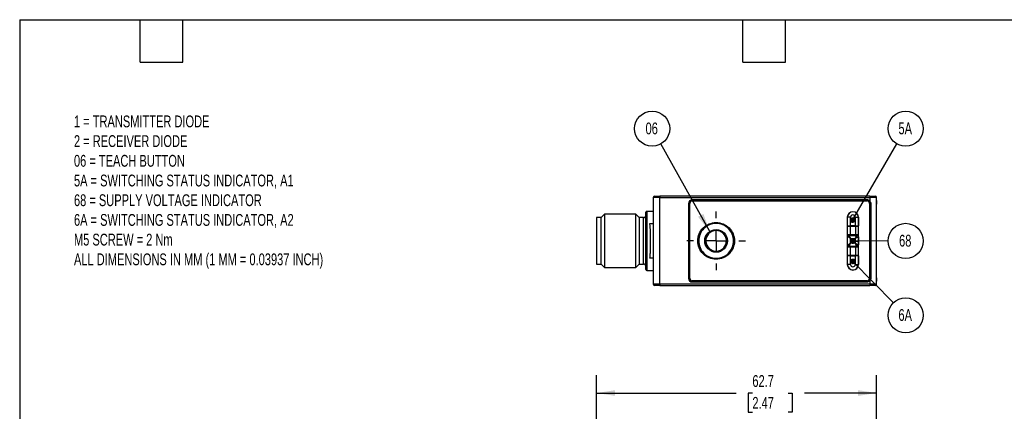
# Model space of a CAD drawing. Header units: millimetres. Extents: x 8 to 341, y 8 to 262.
# Tile 5 of 7: x 8 to 228, y 174 to 262. Entities that reach past the tile are written whole.
import ezdxf

# ---------------------------------------------------------------- set-up
doc = ezdxf.new("R2010")
doc.units = ezdxf.units.MM
doc.header["$LTSCALE"] = 1.25
doc.linetypes.add('CENTERX2', pattern=[20.32, 12.7, -2.54, 2.54, -2.54])
doc.layers.add('CENTER', color=40, linetype='CENTERX2')
doc.layers.add('DIMENSIONS', color=140, linetype='Continuous', lineweight=25)
doc.layers.add('TEXT', color=140, linetype='Continuous', lineweight=25)
doc.styles.add('SLDTEXTSTYLE0', font='TXT', dxfattribs={"width": 0.7})
doc.dimstyles.new('SLDDIMSTYLE3', dxfattribs={"dimtxt": 2.69751, "dimasz": 4.1275, "dimexe": 0, "dimexo": 0.0625, "dimgap": 0.674377, "dimtad": 0, "dimtih": 1, "dimtoh": 1, "dimrnd": 1e-09, "dimzin": 12, "dimdsep": 46, "dimtxsty": 'SLDTEXTSTYLE0', "dimsah": 1, "dimcen": 0.09, "dimadec": 0, "dimazin": 3, "dimtfac": 1, "dimtofl": 0, "dimtmove": 0, "dimatfit": 3, "dimfxl": 0, "dimfrac": 2, "dimtolj": 1, "dimtzin": 12, "dimarcsym": 0})
doc.dimstyles.new('SLDDIMSTYLE4', dxfattribs={"dimtxt": 0.18, "dimasz": 4.1275, "dimexe": 0, "dimexo": 0.0625, "dimgap": 0, "dimtad": 0, "dimtih": 1, "dimtoh": 1, "dimdec": 0, "dimrnd": 1e-09, "dimzin": 0, "dimdsep": 46, "dimtxsty": 'Standard', "dimsah": 1, "dimcen": 0.09, "dimadec": 0, "dimazin": 0, "dimtfac": 4.1275, "dimtdec": 0, "dimtofl": 0, "dimtmove": 0, "dimatfit": 3, "dimfxl": 0, "dimfrac": 2, "dimtolj": 1, "dimtzin": 0, "dimarcsym": 0})
doc.dimstyles.new('SLDDIMSTYLE5', dxfattribs={"dimtxt": 0.18, "dimasz": 1.27, "dimexe": 0, "dimexo": 0.0625, "dimgap": 0, "dimtad": 0, "dimtih": 1, "dimtoh": 1, "dimdec": 0, "dimrnd": 1e-09, "dimzin": 0, "dimdsep": 46, "dimtxsty": 'Standard', "dimblk1": 'DOT', "dimblk2": 'DOT', "dimsah": 1, "dimcen": 0.09, "dimadec": 0, "dimazin": 0, "dimtfac": 1.27, "dimtdec": 0, "dimtofl": 0, "dimtmove": 0, "dimatfit": 3, "dimldrblk": 'DOT', "dimfxl": 0, "dimfrac": 2, "dimtolj": 1, "dimtzin": 0, "dimarcsym": 0})

# ---------------------------------------------------------------- blocks, each defined once
blk = doc.blocks.new('_D_6')
at = {"layer": 'DIMENSIONS'}
for p, q in [((137.13, 121.85), (137.13, 182.34)), ((199.81, 158.29), (199.81, 182.34)), ((137.13, 178.37), (168.34, 178.37)), ((172, 178.37), (171.09, 178.37)), ((171.09, 178.37), (171.09, 174.08)), ((180.02, 178.37), (180.92, 178.37)), ((180.92, 178.37), (180.92, 174.08)), ((199.81, 178.37), (183.67, 178.37)), ((171.09, 174.08), (172, 174.08)), ((180.92, 174.08), (180.02, 174.08))]:
    blk.add_line(p, q, dxfattribs=at)
for points in [[(137.13, 178.37), (141.26, 177.73), (141.26, 179)], [(199.81, 178.37), (195.68, 179), (195.68, 177.73)]]:
    blk.add_solid(points, dxfattribs=at)
at = {"layer": 'DIMENSIONS', "char_height": 2.646, "attachment_point": 1, "style": 'SLDTEXTSTYLE0'}
for s, insert in [('62.7', (172, 182.38)), ('2.47', (172, 177.49))]:
    blk.add_mtext(s, dxfattribs=dict(at, insert=insert))
blk = doc.blocks.new('SW_NOTE_0_2')
at = {"layer": 'DIMENSIONS', "color": 0}
blk.add_circle((-1.92, 3.43), 3.93, dxfattribs=at)
at = {"layer": 'DIMENSIONS', "color": 0, "insert": (-2.02, 4.8), "char_height": 2.646, "attachment_point": 2, "style": 'SLDTEXTSTYLE0'}
blk.add_mtext('06', dxfattribs=at)
blk = doc.blocks.new('SW_NOTE_0_3')
at = {"layer": 'DIMENSIONS', "color": 0}
blk.add_circle((1.97, 3.4), 3.93, dxfattribs=at)
at = {"layer": 'DIMENSIONS', "color": 0, "insert": (1.88, 4.78), "char_height": 2.646, "attachment_point": 2, "style": 'SLDTEXTSTYLE0'}
blk.add_mtext('5A', dxfattribs=at)
blk = doc.blocks.new('_Dot')
at = {"color": 0, "linetype": 'ByBlock', "lineweight": -2}
blk.add_line((-0.5, 0), (-1, 0), dxfattribs=at)
at = {"color": 0, "linetype": 'ByBlock', "const_width": 0.5}
blk.add_lwpolyline([(-0.25, 0, 1), (0.25, 0, 1)], format="xyb", close=True, dxfattribs=at)
blk = doc.blocks.new('SW_NOTE_0_4')
at = {"layer": 'DIMENSIONS', "color": 0}
blk.add_circle((3.93, 0.02), 3.93, dxfattribs=at)
at = {"layer": 'DIMENSIONS', "color": 0, "insert": (3.84, 1.39), "char_height": 2.646, "attachment_point": 2, "style": 'SLDTEXTSTYLE0'}
blk.add_mtext('68', dxfattribs=at)
blk = doc.blocks.new('SW_NOTE_0_5')
at = {"layer": 'DIMENSIONS', "color": 0}
blk.add_circle((2.75, -2.81), 3.93, dxfattribs=at)
at = {"layer": 'DIMENSIONS', "color": 0, "insert": (2.65, -1.43), "char_height": 2.646, "attachment_point": 2, "style": 'SLDTEXTSTYLE0'}
blk.add_mtext('6A', dxfattribs=at)
blk = doc.blocks.new('SW_CENTERMARKSYMBOL_2')
at = {"layer": 'CENTER', "color": 0}
for p, q in [((0, 5.08), (0, 6.54)), ((0, 0), (0, 2.54)), ((-5.08, 0), (-6.54, 0)), ((0, 0), (-2.54, 0)), ((0, 0), (0, -2.54)), ((0, 0), (2.54, 0)), ((5.08, 0), (6.54, 0)), ((0, -5.08), (0, -6.54))]:
    blk.add_line(p, q, dxfattribs=at)

msp = doc.modelspace()

# ---------------------------------------------------------------- linework, layer by layer
for p, q in [((151.309, 222.13), (149.809, 222.13)), ((149.809, 222.13), (149.809, 202.73)), ((151.309, 222.43), (151.309, 222.13)), ((198.309, 222.43), (151.309, 222.43)), ((151.309, 202.73), (151.309, 222.13)), ((151.309, 222.13), (198.309, 222.13)), ((157.709, 220.805), (157.709, 204.055)), ((157.859, 220.805), (157.859, 204.055)), ((157.959, 220.805), (157.859, 220.805)), ((157.959, 204.055), (157.959, 220.805)), ((197.684, 221.63), (158.534, 221.63)), ((158.534, 221.38), (158.534, 221.48)), ((197.684, 221.48), (158.534, 221.48)), ((158.534, 221.38), (197.684, 221.38)), ((197.684, 221.38), (197.684, 221.48)), ((198.259, 220.805), (198.259, 204.055)), ((198.259, 220.805), (198.359, 220.805)), ((198.309, 222.43), (198.309, 222.13)), ((199.809, 222.13), (198.309, 222.13)), ((198.309, 222.13), (198.309, 221.344)), ((198.359, 204.055), (198.359, 220.805)), ((198.509, 220.805), (198.509, 204.055)), ((199.756, 221.43), (199.809, 221.43)), ((199.756, 203.43), (199.756, 221.43)), ((199.756, 220.68), (199.809, 220.68)), ((199.809, 221.43), (199.809, 222.13)), ((199.809, 221.43), (199.809, 220.68)), ((199.809, 204.18), (199.809, 220.68)), ((138.891, 218.43), (138.129, 217.668)), ((145.867, 218.43), (138.891, 218.43)), ((138.891, 218.43), (138.891, 206.43)), ((146.629, 217.668), (145.867, 218.43)), ((145.867, 206.43), (145.867, 218.43)), ((149.809, 219.03), (148.329, 219.03)), ((148.329, 219.03), (148.329, 212.43)), ((138.129, 217.63), (137.129, 217.63)), ((137.129, 217.63), (137.129, 207.23)), ((138.129, 207.192), (138.129, 217.668)), ((146.629, 217.668), (146.629, 207.192)), ((147.629, 217.63), (146.629, 217.63)), ((147.629, 212.43), (147.629, 217.63)), ((149.809, 216.257), (148.982, 216.257)), ((193.259, 217.705), (193.259, 215.618)), ((193.984, 217.705), (193.284, 217.705)), ((193.284, 215.78), (193.284, 217.705)), ((193.984, 215.78), (193.984, 217.705)), ((195.034, 217.705), (195.034, 215.78)), ((195.034, 217.705), (195.734, 217.705)), ((195.734, 217.705), (195.734, 215.78)), ((195.759, 215.618), (195.759, 217.705)), ((193.259, 215.618), (193.259, 213.818)), ((193.959, 215.618), (193.259, 215.618)), ((193.284, 215.78), (193.984, 215.78)), ((193.959, 213.818), (193.959, 215.618)), ((195.059, 215.618), (193.959, 215.618)), ((195.034, 215.78), (193.984, 215.78)), ((195.034, 215.78), (195.734, 215.78)), ((195.059, 215.618), (195.059, 213.818)), ((195.759, 215.618), (195.059, 215.618)), ((195.759, 213.818), (195.759, 215.618)), ((147.629, 207.23), (147.629, 212.43)), ((148.329, 212.43), (148.329, 205.83)), ((193.259, 213.818), (193.959, 213.818)), ((193.259, 213.818), (193.259, 211.043)), ((193.284, 211.505), (193.284, 213.355)), ((193.584, 213.655), (195.434, 213.655)), ((193.959, 213.818), (195.059, 213.818)), ((193.984, 212.955), (195.034, 212.955)), ((193.984, 211.905), (193.984, 212.955)), ((195.034, 211.905), (193.984, 211.905)), ((195.034, 212.955), (195.034, 211.905)), ((195.059, 213.818), (195.759, 213.818)), ((195.734, 213.355), (195.734, 211.505)), ((195.759, 211.043), (195.759, 213.818)), ((193.259, 211.043), (193.259, 209.243)), ((193.959, 211.043), (193.259, 211.043)), ((195.434, 211.205), (193.584, 211.205)), ((193.959, 209.243), (193.959, 211.043)), ((195.059, 211.043), (193.959, 211.043)), ((195.059, 211.043), (195.059, 209.243)), ((195.759, 211.043), (195.059, 211.043)), ((195.759, 209.243), (195.759, 211.043)), ((148.982, 208.603), (149.809, 208.603)), ((193.259, 209.243), (193.959, 209.243)), ((193.259, 209.243), (193.259, 207.155)), ((193.984, 209.08), (193.284, 209.08)), ((193.284, 207.155), (193.284, 209.08)), ((193.959, 209.243), (195.059, 209.243)), ((193.984, 207.155), (193.984, 209.08)), ((193.984, 209.08), (195.034, 209.08)), ((195.734, 209.08), (195.034, 209.08)), ((195.034, 209.08), (195.034, 207.155)), ((195.059, 209.243), (195.759, 209.243)), ((195.734, 209.08), (195.734, 207.155)), ((195.759, 207.155), (195.759, 209.243)), ((137.129, 207.23), (138.129, 207.23)), ((138.129, 207.192), (138.891, 206.43)), ((138.891, 206.43), (145.867, 206.43)), ((145.867, 206.43), (146.629, 207.192)), ((146.629, 207.23), (147.629, 207.23)), ((148.329, 205.83), (149.809, 205.83)), ((193.984, 207.155), (193.284, 207.155)), ((195.034, 207.155), (195.734, 207.155)), ((157.959, 204.055), (157.859, 204.055)), ((197.684, 203.48), (158.534, 203.48)), ((158.534, 203.48), (158.534, 203.38)), ((158.534, 203.38), (197.684, 203.38)), ((158.534, 203.23), (197.684, 203.23)), ((197.684, 203.38), (197.684, 203.48)), ((198.259, 204.055), (198.359, 204.055)), ((198.309, 203.517), (198.309, 202.73)), ((199.809, 204.18), (199.756, 204.18)), ((199.809, 203.43), (199.756, 203.43)), ((199.809, 204.18), (199.809, 203.43)), ((199.809, 202.73), (199.809, 203.43)), ((151.309, 202.73), (149.809, 202.73)), ((151.309, 202.73), (151.309, 202.43)), ((198.309, 202.73), (151.309, 202.73)), ((151.309, 202.43), (198.309, 202.43)), ((199.809, 202.73), (198.309, 202.73)), ((198.309, 202.73), (198.309, 202.43))]:
    msp.add_line(p, q)
for radius in [4, 2.55, 2.5]:
    msp.add_circle((163.884, 212.43), radius)
for centre, radius, start, end in [((150.109, 222.13), 0.3, 90, 180), ((158.534, 220.805), 0.825, 90, 180), ((158.534, 220.805), 0.675, 90, 180), ((197.684, 220.805), 0.825, 40.74905, 90), ((197.684, 220.805), 0.675, 0, 90), ((199.509, 222.13), 0.3, 0, 90), ((148.329, 218.83), 0.2, 90, 180), ((194.509, 217.705), 1.25, 0, 180), ((194.509, 217.705), 1.225, 0, 180), ((147.629, 218.13), 0.5, 270, 0), ((194.509, 217.705), 0.525, 0, 180), ((193.584, 213.355), 0.3, 90, 180), ((195.434, 213.355), 0.3, 0, 90), ((193.584, 211.505), 0.3, 180, 270), ((195.434, 211.505), 0.3, 270, 0), ((147.629, 206.73), 0.5, 0, 90), ((148.329, 206.03), 0.2, 180, 270), ((194.509, 207.155), 1.25, 180, 0), ((194.509, 207.155), 1.225, 180, 0), ((194.509, 207.155), 0.525, 180, 0), ((158.534, 204.055), 0.825, 180, 270), ((158.534, 204.055), 0.675, 180, 270), ((197.684, 204.055), 0.675, 270, 0), ((197.684, 204.055), 0.825, 270, 319.25095), ((150.109, 202.73), 0.3, 180, 270), ((199.509, 202.73), 0.3, 270, 0)]:
    msp.add_arc(centre, radius, start, end)
for points in [[(150.109, 222.43), (150.109, 222.43), (150.647, 222.43), (151.309, 222.43)], [(198.259, 220.805), (198.259, 221.122), (198.002, 221.38), (197.684, 221.38)], [(198.309, 222.43), (198.972, 222.43), (199.509, 222.43), (199.509, 222.43)], [(157.959, 204.055), (157.959, 203.738), (158.217, 203.48), (158.534, 203.48)], [(151.309, 202.43), (150.647, 202.43), (150.109, 202.43), (150.109, 202.43)], [(199.509, 202.43), (199.509, 202.43), (198.972, 202.43), (198.309, 202.43)]]:
    msp.add_open_spline(points, degree=3)
for points, knots in [([(158.534, 221.38), (158.382, 221.38), (158.236, 221.319), (158.02, 221.104), (157.959, 220.958), (157.959, 220.805)], [0, 0, 0, 0, 0.5, 0.5, 1, 1, 1, 1]), ([(198.309, 221.344), (198.374, 221.269), (198.424, 221.184), (198.492, 221), (198.509, 220.904), (198.509, 220.805)], [0, 0, 0, 0, 0.5, 0.5, 1, 1, 1, 1]), ([(148.129, 212.43), (148.129, 210.733), (148.129, 209.105), (148.129, 206.704), (148.129, 206.03), (148.129, 206.03), (148.129, 206.704), (148.129, 209.105), (148.129, 210.733), (148.129, 214.127), (148.129, 215.755), (148.129, 218.156), (148.129, 218.83), (148.129, 218.83)], [0, 0, 0, 0, 0.1666667, 0.1666667, 0.3333333, 0.3333333, 0.5, 0.5, 0.6666667, 0.6666667, 0.8333333, 0.8333333, 1, 1, 1, 1]), ([(148.982, 216.257), (149.052, 215.7), (149.084, 215.095), (149.113, 214.118), (149.119, 213.784), (149.127, 213.114), (149.128, 212.776), (149.128, 212.094), (149.127, 211.75), (149.119, 211.08), (149.113, 210.751), (149.094, 210.103), (149.081, 209.783), (149.042, 209.173), (149.017, 208.882), (148.982, 208.603)], [0, 0, 0, 0, 0.25, 0.25, 0.375, 0.375, 0.5, 0.5, 0.625, 0.625, 0.75, 0.75, 0.875, 0.875, 1, 1, 1, 1]), ([(167.984, 212.43), (167.984, 213.517), (167.552, 214.56), (166.015, 216.098), (164.972, 216.53), (162.797, 216.53), (161.754, 216.098), (160.216, 214.56), (159.784, 213.517), (159.784, 211.343), (160.216, 210.3), (161.754, 208.762), (162.797, 208.33), (164.972, 208.33), (166.015, 208.762), (167.552, 210.3), (167.984, 211.343), (167.984, 212.43)], [0, 0, 0, 0, 0.125, 0.125, 0.25, 0.25, 0.375, 0.375, 0.5, 0.5, 0.625, 0.625, 0.75, 0.75, 0.875, 0.875, 1, 1, 1, 1]), ([(167.784, 212.43), (167.784, 211.396), (167.374, 210.404), (165.911, 208.941), (164.919, 208.53), (162.85, 208.53), (161.858, 208.941), (160.395, 210.404), (159.984, 211.396), (159.984, 213.464), (160.395, 214.456), (161.858, 215.919), (162.85, 216.33), (164.919, 216.33), (165.911, 215.919), (167.374, 214.456), (167.784, 213.464), (167.784, 212.43)], [0, 0, 0, 0, 0.125, 0.125, 0.25, 0.25, 0.375, 0.375, 0.5, 0.5, 0.625, 0.625, 0.75, 0.75, 0.875, 0.875, 1, 1, 1, 1]), ([(165.083, 214.393), (165.603, 214.076), (165.976, 213.564), (166.263, 212.378), (166.165, 211.753), (165.53, 210.711), (165.018, 210.338), (163.833, 210.051), (163.207, 210.149), (162.166, 210.784), (161.792, 211.296), (161.505, 212.482), (161.603, 213.107), (162.239, 214.149), (162.75, 214.522), (163.936, 214.809), (164.562, 214.711), (165.083, 214.393)], [0, 0, 0, 0, 0.125, 0.125, 0.25, 0.25, 0.375, 0.375, 0.5, 0.5, 0.625, 0.625, 0.75, 0.75, 0.875, 0.875, 1, 1, 1, 1]), ([(148.129, 206.03), (148.129, 206.03), (148.129, 206.704), (148.129, 209.105), (148.129, 210.733), (148.129, 212.43)], [0, 0, 0, 0, 0.5, 0.5, 1, 1, 1, 1]), ([(193.984, 212.955), (193.801, 213.06), (193.619, 213.164), (193.359, 213.312), (193.284, 213.355), (193.284, 213.355)], [0, 0, 0, 0, 0.5, 0.5, 1, 1, 1, 1]), ([(193.284, 211.505), (193.285, 211.506), (193.286, 211.506), (193.299, 211.514), (193.32, 211.526), (193.349, 211.543), (193.387, 211.564), (193.434, 211.591), (193.501, 211.629), (193.596, 211.684), (193.714, 211.75), (193.845, 211.826), (193.933, 211.876), (193.984, 211.905)], [0, 0, 0, 0, 0.0632639, 0.1278195, 0.1939053, 0.2617438, 0.3315409, 0.4034854, 0.4777499, 0.602766, 0.7449096, 0.8509497, 1, 1, 1, 1]), ([(193.584, 213.655), (193.584, 213.654), (193.585, 213.653), (193.593, 213.64), (193.605, 213.619), (193.622, 213.59), (193.643, 213.552), (193.67, 213.505), (193.708, 213.439), (193.763, 213.343), (193.829, 213.225), (193.905, 213.094), (193.955, 213.006), (193.984, 212.955)], [0, 0, 0, 0, 0.0632639, 0.1278195, 0.1939053, 0.2617438, 0.3315409, 0.4034854, 0.4777499, 0.602766, 0.7449096, 0.8509497, 1, 1, 1, 1]), ([(193.984, 211.905), (193.879, 211.722), (193.775, 211.54), (193.627, 211.28), (193.584, 211.205), (193.584, 211.205)], [0, 0, 0, 0, 0.5, 0.5, 1, 1, 1, 1]), ([(195.034, 212.955), (195.139, 213.138), (195.243, 213.32), (195.391, 213.58), (195.434, 213.655), (195.434, 213.655)], [0, 0, 0, 0, 0.5, 0.5, 1, 1, 1, 1]), ([(195.734, 213.355), (195.733, 213.355), (195.732, 213.354), (195.719, 213.346), (195.698, 213.334), (195.669, 213.317), (195.631, 213.296), (195.584, 213.269), (195.517, 213.231), (195.422, 213.176), (195.304, 213.11), (195.173, 213.034), (195.085, 212.984), (195.034, 212.955)], [0, 0, 0, 0, 0.0632639, 0.1278195, 0.1939053, 0.2617438, 0.3315409, 0.4034854, 0.4777499, 0.602766, 0.7449096, 0.8509497, 1, 1, 1, 1]), ([(195.034, 211.905), (195.217, 211.8), (195.399, 211.696), (195.659, 211.548), (195.734, 211.505), (195.734, 211.505)], [0, 0, 0, 0, 0.5, 0.5, 1, 1, 1, 1]), ([(195.434, 211.205), (195.434, 211.205), (195.391, 211.28), (195.243, 211.54), (195.139, 211.722), (195.034, 211.905)], [0, 0, 0, 0, 0.5, 0.5, 1, 1, 1, 1]), ([(197.684, 203.48), (197.837, 203.48), (197.983, 203.541), (198.199, 203.756), (198.259, 203.903), (198.259, 204.055)], [0, 0, 0, 0, 0.5, 0.5, 1, 1, 1, 1]), ([(198.509, 204.055), (198.509, 203.956), (198.492, 203.86), (198.423, 203.675), (198.374, 203.591), (198.309, 203.517)], [0, 0, 0, 0, 0.5, 0.5, 1, 1, 1, 1])]:
    msp.add_open_spline(points, degree=3, knots=knots)
at = {"layer": 'DIMENSIONS'}
msp.add_line((202.387, 212.407), (194.466, 212.373), dxfattribs=at)
at = {"layer": 'TEXT'}
for p, q in [((7.937, 261.938), (341.312, 261.938)), ((7.937, 261.938), (7.937, 7.937)), ((34.925, 252.412), (34.925, 261.938)), ((44.45, 252.412), (44.45, 261.938)), ((169.863, 252.412), (169.863, 261.938)), ((179.387, 252.412), (179.387, 261.938)), ((34.925, 252.412), (44.45, 252.412)), ((169.863, 252.412), (179.387, 252.412))]:
    msp.add_line(p, q, dxfattribs=at)

# ---------------------------------------------------------------- block references
at = {"layer": 'CENTER'}
msp.add_blockref('SW_CENTERMARKSYMBOL_2', (163.884, 212.43), dxfattribs=at)
at = {"layer": 'DIMENSIONS'}
for name, p in [('SW_NOTE_0_2', (151.477, 234.119)), ('SW_NOTE_0_3', (204.346, 234.148)), ('SW_NOTE_0_4', (202.387, 212.407)), ('SW_NOTE_0_5', (203.568, 198.587))]:
    msp.add_blockref(name, p, dxfattribs=at)
at = {"layer": 'DIMENSIONS', "xscale": 1.27, "yscale": 1.27, "rotation": 180.2456893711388}
msp.add_blockref('_Dot', (194.466, 212.373, 25.953), dxfattribs=at)

# ---------------------------------------------------------------- texts
at = {"layer": 'DIMENSIONS', "insert": (20.092, 240.493), "char_height": 2.645833, "attachment_point": 1, "style": 'SLDTEXTSTYLE0'}
msp.add_mtext('1 = TRANSMITTER DIODE^J2 = RECEIVER DIODE^J06 = TEACH BUTTON^J5A = SWITCHING STATUS INDICATOR, A1^J68 = SUPPLY VOLTAGE INDICATOR^J6A = SWITCHING STATUS INDICATOR, A2^JM5 SCREW = 2 Nm^JALL DIMENSIONS IN MM (1 MM = 0.03937 INCH)', dxfattribs=at)

# ---------------------------------------------------------------- dimensions: what is measured, and where the dimension line sits
at = {"layer": 'DIMENSIONS'}
dim = msp.add_linear_dim(base=(199.809, 178.366), p1=(137.129, 120.266), p2=(199.809, 156.705), dimstyle='SLDDIMSTYLE3', dxfattribs=at)
dim.commit()
dim.dimension.update_dxf_attribs({"geometry": '_D_6', "text_midpoint": (176.008, 178.366), "dimtype": 160})

# ---------------------------------------------------------------- leaders
for points, dimstyle in [([(162.45, 214.538), (151.477, 234.119)], 'SLDDIMSTYLE4'), ([(194.444, 217.074), (204.346, 234.148)], 'SLDDIMSTYLE5'), ([(194.514, 207.837), (203.568, 198.587)], 'SLDDIMSTYLE5')]:
    msp.add_leader(points, dimstyle=dimstyle, dxfattribs=at)

doc.saveas('drawing.dxf')
